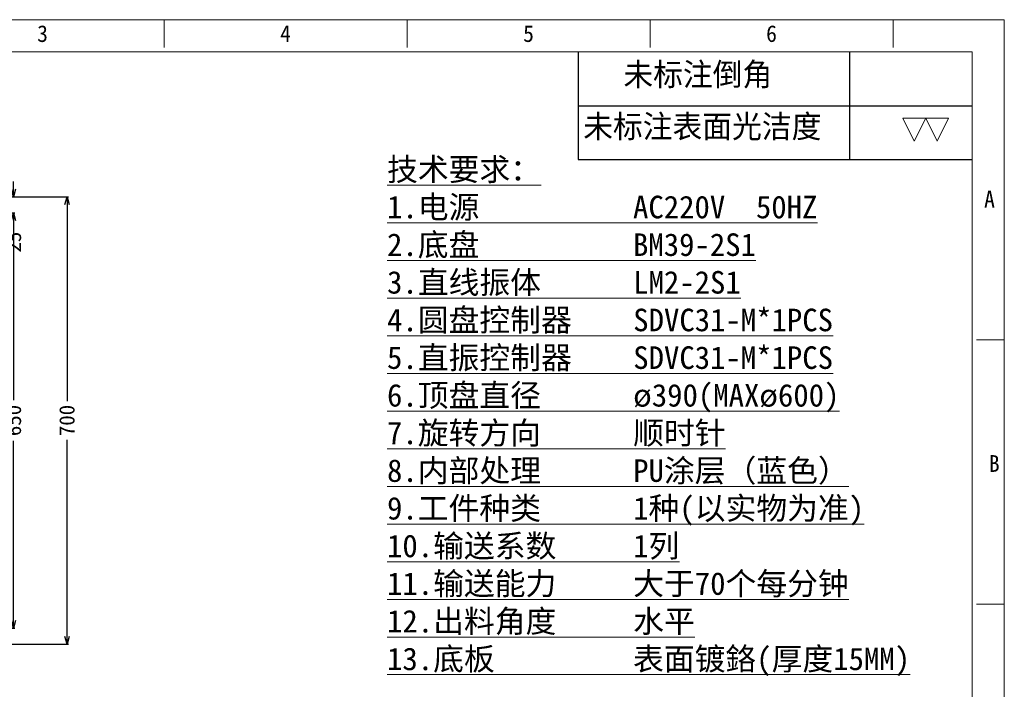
# Model space of a CAD drawing. Header units: millimetres. Extents: x -24622 to 2314, y -1603 to 2287.
# Tile 236 of 236: x 773 to 2314, y 1240 to 2287. Entities that reach past the tile are written whole.
import ezdxf
from ezdxf.enums import TextEntityAlignment as Align

# ---------------------------------------------------------------- set-up
doc = ezdxf.new("R2010")
doc.units = ezdxf.units.MM
doc.layers.add('用户自定义1', color=4, linetype='Continuous', lineweight=13)
doc.styles.add('样式 2', font='simkai.ttf', dxfattribs={"width": 0.95})
doc.dimstyles.new('副本 22', dxfattribs={"dimtxt": 24, "dimasz": 12, "dimexe": 2.1, "dimexo": 2.7, "dimgap": 2, "dimtad": 0, "dimtxsty": 'Standard', "dimblk": 'OPEN30', "dimcen": 0, "dimclrd": 5, "dimclre": 3, "dimclrt": 256, "dimadec": 0, "dimazin": 2, "dimtm": 1e-09, "dimtfac": 0.6, "dimtofl": 0, "dimtmove": 0, "dimatfit": 3, "dimldrblk": 'OPEN30', "dimfxl": 0, "dimtolj": 1, "dimarcsym": 0})

# ---------------------------------------------------------------- blocks, each defined once
blk = doc.blocks.new('SW_NOTE_15')
at = {"color": 0, "linetype": 'Continuous', "lineweight": 0}
for p, q in [((0, 0), (-1.75, 3.5)), ((-1.75, 3.5), (1.75, 3.5)), ((0, 0), (1.75, 3.5))]:
    blk.add_line(p, q, dxfattribs=at)
blk = doc.blocks.new('_Open30')
at = {"color": 0, "linetype": 'ByBlock', "lineweight": -2}
for p, q in [((-1, 0.27), (0, 0)), ((0, 0), (-1, -0.27)), ((0, 0), (-1, 0))]:
    blk.add_line(p, q, dxfattribs=at)
blk = doc.blocks.new('*D127')
at = {"color": 5, "linetype": 'ByBlock', "lineweight": -2}
for p, q in [((763.7, 2022.4), (763.7, 2034.4)), ((763.7, 1973.4), (763.7, 1961.4))]:
    blk.add_line(p, q, dxfattribs=at)
at = {"color": 3, "linetype": 'ByBlock', "lineweight": -2}
for p, q in [((703.7, 2010.4), (765.8, 2010.4)), ((688.7, 1985.4), (765.8, 1985.4))]:
    blk.add_line(p, q, dxfattribs=at)
at = {"layer": 'Defpoints', "color": 0, "linetype": 'ByBlock'}
for p in [(701, 2010.4), (686, 1985.4), (763.7, 1985.4)]:
    blk.add_point(p, dxfattribs=at)
at = {"color": 5, "linetype": 'ByBlock', "lineweight": -2, "xscale": 12, "yscale": 12, "zscale": 12}
for p, rotation in [((763.7, 2010.4), 270), ((763.7, 1985.4), 90)]:
    blk.add_blockref('_Open30', p, dxfattribs=dict(at, rotation=rotation))
at = {"linetype": 'ByBlock', "insert": (763.7, 1939.4), "char_height": 24, "attachment_point": 5, "rotation": 90}
blk.add_mtext('\\A1;25', dxfattribs=at)
blk = doc.blocks.new('*D128')
at = {"color": 3, "linetype": 'ByBlock', "lineweight": -2}
for p, q in [((688.7, 1985.4), (765.8, 1985.4)), ((688.7, 1335.4), (765.8, 1335.4))]:
    blk.add_line(p, q, dxfattribs=at)
at = {"color": 5, "linetype": 'ByBlock', "lineweight": -2}
for p, q in [((763.7, 1973.4), (763.7, 1692.4)), ((763.7, 1347.4), (763.7, 1628.4))]:
    blk.add_line(p, q, dxfattribs=at)
at = {"layer": 'Defpoints', "color": 0, "linetype": 'ByBlock'}
for p in [(686, 1985.4), (686, 1335.4), (763.7, 1335.4)]:
    blk.add_point(p, dxfattribs=at)
at = {"color": 5, "linetype": 'ByBlock', "lineweight": -2, "xscale": 12, "yscale": 12, "zscale": 12}
for p, rotation in [((763.7, 1985.4), 90), ((763.7, 1335.4), 270)]:
    blk.add_blockref('_Open30', p, dxfattribs=dict(at, rotation=rotation))
at = {"linetype": 'ByBlock', "insert": (763.7, 1660.4), "char_height": 24, "attachment_point": 5, "rotation": 90}
blk.add_mtext('\\A1;650', dxfattribs=at)
blk = doc.blocks.new('*D123')
at = {"color": 3, "linetype": 'ByBlock', "lineweight": -2}
for p, q in [((703.7, 2010.4), (849.5, 2010.4)), ((703.7, 1310.4), (849.5, 1310.4))]:
    blk.add_line(p, q, dxfattribs=at)
at = {"color": 5, "linetype": 'ByBlock', "lineweight": -2}
for p, q in [((847.4, 1998.4), (847.4, 1690.4)), ((847.4, 1322.4), (847.4, 1630.4))]:
    blk.add_line(p, q, dxfattribs=at)
at = {"layer": 'Defpoints', "color": 0, "linetype": 'ByBlock'}
for p in [(701, 2010.4), (701, 1310.4), (847.4, 1310.4)]:
    blk.add_point(p, dxfattribs=at)
at = {"color": 5, "linetype": 'ByBlock', "lineweight": -2, "xscale": 12, "yscale": 12, "zscale": 12}
for p, rotation in [((847.4, 2010.4), 90), ((847.4, 1310.4), 270)]:
    blk.add_blockref('_Open30', p, dxfattribs=dict(at, rotation=rotation))
at = {"linetype": 'ByBlock', "insert": (847.4, 1660.4), "char_height": 24, "attachment_point": 5, "rotation": 90}
blk.add_mtext('\\A1;700', dxfattribs=at)

msp = doc.modelspace()

# ---------------------------------------------------------------- linework, layer by layer
at = {"color": 7, "linetype": 'Continuous', "lineweight": 25}
for p, q in [((1647.158, 2237.3), (1647.158, 2068.432)), ((2071.673, 2237.3), (2071.673, 2068.432)), ((1647.158, 2152.866), (2263.549, 2152.866)), ((1647.158, 2068.432), (2263.549, 2068.432))]:
    msp.add_line(p, q, dxfattribs=at)
at = {"layer": '用户自定义1', "color": 0, "lineweight": 15, "ltscale": 0.3}
for p, q in [((999.166, 2243.829), (999.166, 2287.353)), ((999.166, 2243.829), (999.166, 2287.353)), ((1379.279, 2243.829), (1379.279, 2287.353)), ((1759.391, 2243.829), (1759.391, 2287.353)), ((2139.533, 2243.829), (2139.533, 2287.353)), ((2313.602, 2287.353), (2313.602, 235.178)), ((-559.443, 2237.3), (2263.549, 2237.3)), ((2263.549, 2237.3), (2263.549, 285.231)), ((2270.078, 1786.823), (2313.602, 1786.823)), ((2270.078, 1373.341), (2313.602, 1373.341)), ((2270.078, 1373.341), (2313.602, 1373.341))]:
    msp.add_line(p, q, dxfattribs=at)
msp.add_lwpolyline([(-609.496, 2287.353), (2113.39, 2287.353), (2313.602, 2287.353)], dxfattribs=at)

# ---------------------------------------------------------------- block references
at = {"color": 7, "linetype": 'Continuous', "lineweight": 25, "xscale": 10.26859428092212, "yscale": 10.26859428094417, "zscale": 10.26859428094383}
for p in [(2172.64, 2097.274), (2208.58, 2097.274)]:
    msp.add_blockref('SW_NOTE_15', p, dxfattribs=at)

# ---------------------------------------------------------------- texts
at = {"color": 7, "linetype": 'Continuous', "lineweight": 25, "char_height": 35.9401, "attachment_point": 1, "style": '样式 2'}
for s, insert in [('未标注倒角', (1717.654, 2219.827)), ('未标注表面光洁度', (1654.909, 2138.421))]:
    msp.add_mtext(s, dxfattribs=dict(at, insert=insert))
at = {"lineweight": 9, "ltscale": 0.4, "insert": (1347.999, 2070.889), "char_height": 35.33164, "width": 1114.92014, "attachment_point": 1}
msp.add_mtext('{\\fSimSun|b1|i0|c134|p2;\\L技术要求：\\P1.电源          AC220V  50HZ   \\P2.底盘          BM39-2S1\\P3.直线振体      LM2-2S1\\P4.圆盘控制器    SDVC31-M*1PCS\\P5.直振控制器    SDVC31-M*1PCS  \\P6.顶盘直径      ø390(MAXø600)  \\P7.旋转方向      顺时针         \\P8.内部处理      PU涂层（蓝色）       \\P9.工件种类      1种(以实物为准)\\P10.输送系数     1列            \\P11.输送能力     大于70个每分钟 \\P12.出料角度     水平\\P13.底板         表面镀鉻(厚度15MM) }', dxfattribs=at)
at = {"layer": '用户自定义1', "color": 0, "lineweight": 15, "ltscale": 0.3, "style": '样式 2', "width": 0.95}
for s, p in [('3', (809.109, 2252.534)), ('4', (1189.222, 2252.534)), ('5', (1569.335, 2252.534)), ('6', (1949.448, 2252.534)), ('A', (2290.435, 1993.564)), ('B', (2297.896, 1580.082))]:
    msp.add_text(s, height=26.115, dxfattribs=at).set_placement(p, align=Align.CENTER)

# ---------------------------------------------------------------- dimensions: what is measured, and where the dimension line sits
at = {"color": 5, "linetype": 'ByBlock'}
for base, p1, p2, picture, middle in [((763.703, 1985.415), (701.024, 2010.415), (686.024, 1985.415), '*D127', (763.703, 1939.415)), ((847.448, 1310.415), (701.024, 2010.415), (701.024, 1310.415), '*D123', (847.448, 1660.415)), ((763.703, 1335.415), (686.024, 1985.415), (686.024, 1335.415), '*D128', (763.703, 1660.415))]:
    dim = msp.add_linear_dim(base=base, p1=p1, p2=p2, angle=90, dimstyle='副本 22', dxfattribs=at)
    dim.commit()
    dim.dimension.update_dxf_attribs({"geometry": picture, "text_midpoint": middle})

doc.saveas('drawing.dxf')
